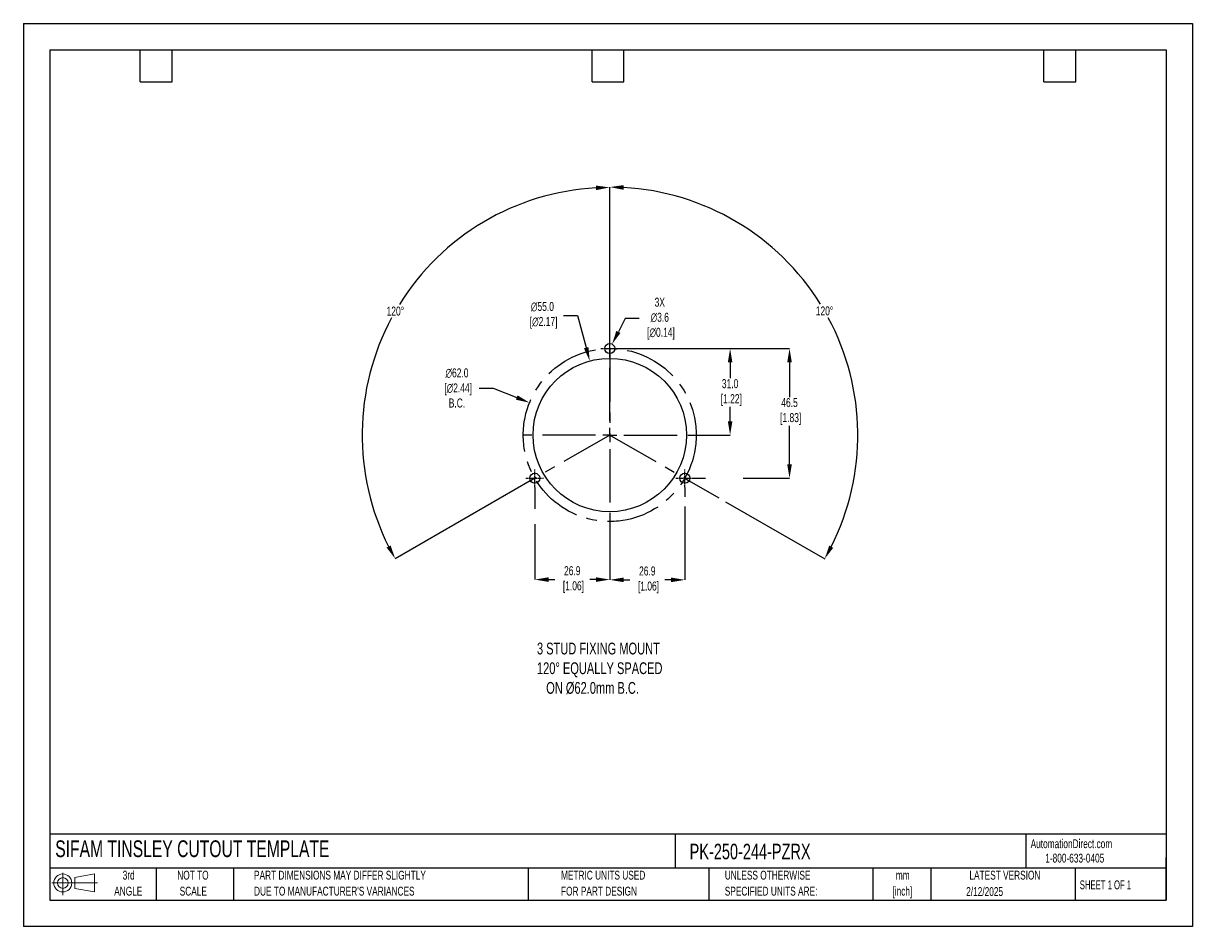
# Model space of a CAD drawing. Header units: millimetres. Extents: x 0 to 419, y 0 to 324.
import ezdxf

# ---------------------------------------------------------------- set-up
doc = ezdxf.new("R2010")
doc.units = ezdxf.units.MM
doc.header["$LTSCALE"] = 1.5
doc.header["$PDSIZE"] = -1
doc.linetypes.add('CENTERX2', pattern=[20.32, 12.7, -2.54, 2.54, -2.54])
for name, color, linetype in [('1', 7, 'Continuous'), ('CENTER', 40, 'CENTERX2'), ('SLD-DEFPOINTS', 7, 'Continuous')]:
    doc.layers.add(name, color=color, linetype=linetype)
doc.layers.add('DIMENSIONS', color=140, linetype='Continuous', lineweight=25)
doc.layers.add('TEXT', color=140, linetype='Continuous', lineweight=25)
doc.styles.add('SLDTEXTSTYLE0', font='TXT', dxfattribs={"width": 0.7})
doc.styles.add('SLDTEXTSTYLE1', font='TXT', dxfattribs={"width": 0.65})
doc.dimstyles.new('SLDDIMSTYLE0', dxfattribs={"dimtxt": 3.237012, "dimasz": 4.953, "dimexe": 0, "dimexo": 0.0625, "dimgap": 0.809253, "dimtad": 0, "dimtih": 1, "dimtoh": 1, "dimrnd": 1e-09, "dimzin": 12, "dimdsep": 46, "dimtxsty": 'SLDTEXTSTYLE0', "dimsah": 1, "dimcen": 0, "dimadec": 0, "dimazin": 3, "dimtfac": 1, "dimtofl": 0, "dimtmove": 0, "dimatfit": 3, "dimfxl": 0, "dimfrac": 2, "dimtolj": 1, "dimtzin": 12, "dimarcsym": 0})

# ---------------------------------------------------------------- blocks, each defined once
blk = doc.blocks.new('Block11')
at = {"color": 7, "linetype": 'Continuous', "lineweight": 18}
for p, q in [((0, 4.32), (16.31, 4.32)), ((3.88, 7.97), (3.88, 0)), ((8.22, 6.25), (15.26, 7.55)), ((8.22, 2.39), (8.22, 6.25)), ((15.26, 7.55), (15.26, 1.1)), ((8.22, 2.39), (15.26, 1.1))]:
    blk.add_line(p, q, dxfattribs=at)
for radius in [3.23, 1.93]:
    blk.add_circle((3.88, 4.32), radius, dxfattribs=at)
blk = doc.blocks.new('Block12')
at = {"layer": 'SLD-DEFPOINTS'}
blk.add_blockref('Block11', (0, 0), dxfattribs=at)
blk = doc.blocks.new('SW_NOTE_0_1')
at = {"layer": 'TEXT', "color": 0, "linetype": 'CENTERX2', "lineweight": 18, "char_height": 3.175, "attachment_point": 2, "style": 'SLDTEXTSTYLE0'}
for s, insert in [('mm', (4.27, 4.09)), ('[inch]', (4.14, -1.64))]:
    blk.add_mtext(s, dxfattribs=dict(at, insert=insert))
blk = doc.blocks.new('SW_NOTE_0_2')
at = {"layer": 'TEXT', "color": 0, "linetype": 'CENTERX2', "lineweight": 18, "char_height": 3.175, "attachment_point": 1, "style": 'SLDTEXTSTYLE0'}
for s, insert in [('UNLESS OTHERWISE', (0, 4.09)), ('SPECIFIED UNITS ARE:', (0, -1.64))]:
    blk.add_mtext(s, dxfattribs=dict(at, insert=insert))
blk = doc.blocks.new('SW_NOTE_0_3')
at = {"layer": 'TEXT', "color": 0, "linetype": 'CENTERX2', "lineweight": 18, "char_height": 3.175, "attachment_point": 1, "style": 'SLDTEXTSTYLE0'}
for s, insert in [('PART DIMENSIONS MAY DIFFER SLIGHTLY', (0, 4.09)), ("DUE TO MANUFACTURER'S VARIANCES", (0, -1.64))]:
    blk.add_mtext(s, dxfattribs=dict(at, insert=insert))
blk = doc.blocks.new('SW_NOTE_0_4')
at = {"layer": 'TEXT', "color": 0, "linetype": 'CENTERX2', "lineweight": 18, "char_height": 3.175, "attachment_point": 2, "style": 'SLDTEXTSTYLE0'}
for s, insert in [('NOT TO', (7.89, 4.09)), ('SCALE', (8.03, -1.64))]:
    blk.add_mtext(s, dxfattribs=dict(at, insert=insert))
blk = doc.blocks.new('SW_NOTE_0_5')
at = {"layer": 'TEXT', "color": 0, "linetype": 'CENTERX2', "lineweight": 18, "char_height": 3.175, "attachment_point": 2, "style": 'SLDTEXTSTYLE0'}
for s, insert in [('3rd', (3.47, 4.09)), ('ANGLE', (3.33, -1.64))]:
    blk.add_mtext(s, dxfattribs=dict(at, insert=insert))
blk = doc.blocks.new('SW_NOTE_0_6')
at = {"layer": 'TEXT', "color": 0, "linetype": 'CENTERX2', "lineweight": 18, "char_height": 3.175, "attachment_point": 1, "style": 'SLDTEXTSTYLE0'}
for s, insert in [('METRIC UNITS USED', (0, 4.09)), ('FOR PART DESIGN', (0, -1.64))]:
    blk.add_mtext(s, dxfattribs=dict(at, insert=insert))
blk = doc.blocks.new('SW_CENTERMARKSYMBOL_0')
at = {"layer": 'CENTER', "color": 0}
for p, q in [((0, 5.08), (0, 31.2)), ((-5.08, 0), (-31.2, 0)), ((0, 0), (-2.54, 0)), ((0, 0), (0, 2.54)), ((0, 0), (0, -2.54)), ((0, 0), (2.54, 0)), ((5.08, 0), (31.2, 0)), ((0, -5.08), (0, -31.2))]:
    blk.add_line(p, q, dxfattribs=at)
blk = doc.blocks.new('*D22')
at = {"layer": 'Defpoints', "color": 0}
for p in [(203.02, 202.8), (217.35, 149.7)]:
    blk.add_point(p, dxfattribs=at)
at = {"layer": 'DIMENSIONS', "color": 0, "lineweight": -2}
for p, q in [((193.65, 219.17), (198.61, 219.17)), ((198.61, 219.17), (201.73, 207.59))]:
    blk.add_line(p, q, dxfattribs=at)
at = {"layer": 'DIMENSIONS', "color": 0}
blk.add_solid([(202.53, 207.8), (200.93, 207.37), (203.02, 202.8)], dxfattribs=at)
at = {"layer": 'DIMENSIONS', "color": 0, "insert": (186.05, 219.17), "char_height": 3.237, "attachment_point": 5, "style": 'SLDTEXTSTYLE0'}
blk.add_mtext('\\A1;∅55.0\\P [∅2.17]', dxfattribs=at)
blk = doc.blocks.new('*D25')
at = {"layer": 'Defpoints', "color": 0}
for p in [(181.43, 187.85), (238.94, 164.66)]:
    blk.add_point(p, dxfattribs=at)
at = {"layer": 'DIMENSIONS', "color": 0, "lineweight": -2}
for p, q in [((163.4, 193.12), (168.36, 193.12)), ((168.36, 193.12), (176.84, 189.7))]:
    blk.add_line(p, q, dxfattribs=at)
at = {"layer": 'DIMENSIONS', "color": 0}
blk.add_solid([(177.15, 190.47), (176.53, 188.93), (181.43, 187.85)], dxfattribs=at)
at = {"layer": 'DIMENSIONS', "color": 0, "insert": (155.42, 193.12), "char_height": 3.237, "attachment_point": 5, "style": 'SLDTEXTSTYLE0'}
blk.add_mtext('\\A1;∅62.0\\P [∅2.44]\\PB.C.', dxfattribs=at)
blk = doc.blocks.new('*D26')
at = {"layer": 'Defpoints', "color": 0}
for p in [(210.19, 207.25), (240.28, 160.75), (274.62, 160.75)]:
    blk.add_point(p, dxfattribs=at)
at = {"layer": 'DIMENSIONS', "color": 0, "lineweight": -2}
for p, q in [((210.25, 207.25), (274.62, 207.25)), ((274.62, 202.3), (274.62, 189.85)), ((274.62, 165.71), (274.62, 179.6)), ((240.34, 160.75), (244.5, 160.75)), ((258, 160.75), (274.62, 160.75))]:
    blk.add_line(p, q, dxfattribs=at)
at = {"layer": 'DIMENSIONS', "color": 0}
for points in [[(273.8, 202.3), (275.45, 202.3), (274.62, 207.25)], [(273.8, 165.71), (275.45, 165.71), (274.62, 160.75)]]:
    blk.add_solid(points, dxfattribs=at)
at = {"layer": 'DIMENSIONS', "color": 0, "insert": (274.62, 184.72), "char_height": 3.237, "attachment_point": 5, "style": 'SLDTEXTSTYLE0'}
blk.add_mtext('\\A1;46.5\\P [1.83]', dxfattribs=at)
blk = doc.blocks.new('*D27')
at = {"layer": 'Defpoints', "color": 0}
for p in [(210.19, 207.25), (241.38, 176.25), (253.32, 176.25)]:
    blk.add_point(p, dxfattribs=at)
at = {"layer": 'DIMENSIONS', "color": 0, "lineweight": -2}
for p, q in [((210.25, 207.25), (248.45, 207.25)), ((251.49, 207.25), (253.32, 207.25)), ((253.32, 202.3), (253.32, 196.62)), ((253.32, 181.21), (253.32, 186.37)), ((241.44, 176.25), (253.32, 176.25))]:
    blk.add_line(p, q, dxfattribs=at)
at = {"layer": 'DIMENSIONS', "color": 0}
for points in [[(252.5, 202.3), (254.15, 202.3), (253.32, 207.25)], [(252.5, 181.21), (254.15, 181.21), (253.32, 176.25)]]:
    blk.add_solid(points, dxfattribs=at)
at = {"layer": 'DIMENSIONS', "color": 0, "insert": (253.32, 191.49), "char_height": 3.237, "attachment_point": 5, "style": 'SLDTEXTSTYLE0'}
blk.add_mtext('\\A1;31.0\\P [1.22]', dxfattribs=at)
blk = doc.blocks.new('*D31')
at = {"layer": 'Defpoints', "color": 0}
for p in [(153.14, 244.27), (210.19, 207.25), (210.19, 176.25), (210.19, 176.25), (181.73, 159.86)]:
    blk.add_point(p, dxfattribs=at)
at = {"layer": 'DIMENSIONS', "color": 0, "lineweight": -2}
for p, q in [((210.19, 207.32), (210.19, 265.03)), ((181.67, 159.82), (133.27, 131.93))]:
    blk.add_line(p, q, dxfattribs=at)
for start, end in [(93.1972, 148.1485), (151.7693, 206.7537)]:
    blk.add_arc((210.19, 176.25), 88.77, start, end, dxfattribs=at)
at = {"layer": 'DIMENSIONS', "color": 0}
for points in [[(205.21, 265.71), (205.26, 264.06), (210.19, 265.03)], [(131.64, 136.68), (130.19, 135.9), (133.27, 131.93)]]:
    blk.add_solid(points, dxfattribs=at)
at = {"layer": 'DIMENSIONS', "color": 0, "insert": (133.33, 220.67), "char_height": 3.237, "attachment_point": 5, "style": 'SLDTEXTSTYLE0'}
blk.add_mtext('\\A1;120°', dxfattribs=at)
blk = doc.blocks.new('*D32')
at = {"layer": 'Defpoints', "color": 0}
for p in [(210.19, 207.25), (297.74, 191.74), (210.19, 176.25), (210.19, 176.25), (238.64, 159.86)]:
    blk.add_point(p, dxfattribs=at)
at = {"layer": 'DIMENSIONS', "color": 0, "lineweight": -2}
for p, q in [((210.19, 207.32), (210.19, 265.16)), ((238.7, 159.82), (249.27, 153.74)), ((251.7, 152.33), (287.22, 131.87))]:
    blk.add_line(p, q, dxfattribs=at)
for start, end in [(31.8486, 86.8077), (333.2414, 28.2334)]:
    blk.add_arc((210.19, 176.25), 88.91, start, end, dxfattribs=at)
at = {"layer": 'DIMENSIONS', "color": 0}
for points in [[(215.11, 264.2), (215.16, 265.85), (210.19, 265.16)], [(290.3, 135.83), (288.85, 136.62), (287.22, 131.87)]]:
    blk.add_solid(points, dxfattribs=at)
at = {"layer": 'DIMENSIONS', "color": 0, "insert": (287.16, 220.74), "char_height": 3.237, "attachment_point": 5, "style": 'SLDTEXTSTYLE0'}
blk.add_mtext('\\A1;120°', dxfattribs=at)
blk = doc.blocks.new('*D33')
at = {"layer": 'Defpoints', "color": 0}
for p in [(209.36, 205.65), (211.01, 208.85)]:
    blk.add_point(p, dxfattribs=at)
at = {"layer": 'DIMENSIONS', "color": 0, "lineweight": -2}
for p, q in [((215.74, 218), (213.29, 213.25)), ((220.69, 218), (215.74, 218))]:
    blk.add_line(p, q, dxfattribs=at)
at = {"layer": 'DIMENSIONS', "color": 0}
blk.add_solid([(212.55, 213.63), (214.02, 212.87), (211.01, 208.85)], dxfattribs=at)
at = {"layer": 'DIMENSIONS', "color": 0, "insert": (228.11, 218), "char_height": 3.237, "attachment_point": 5, "style": 'SLDTEXTSTYLE0'}
blk.add_mtext('\\A1;3X\\P∅3.6\\P [∅0.14]', dxfattribs=at)
blk = doc.blocks.new('*D35')
at = {"layer": 'Defpoints', "color": 0}
for p in [(183.29, 157.56), (210.19, 145.06), (210.19, 124.43)]:
    blk.add_point(p, dxfattribs=at)
at = {"layer": 'DIMENSIONS', "color": 0, "lineweight": -2}
for p, q in [((183.29, 157.5), (183.29, 149.85)), ((183.29, 144.33), (183.29, 124.43)), ((210.19, 145), (210.19, 124.43)), ((188.24, 124.43), (190.45, 124.43)), ((205.23, 124.43), (203.02, 124.43))]:
    blk.add_line(p, q, dxfattribs=at)
at = {"layer": 'DIMENSIONS', "color": 0}
for points in [[(188.24, 125.26), (188.24, 123.61), (183.29, 124.43)], [(205.23, 125.26), (205.23, 123.61), (210.19, 124.43)]]:
    blk.add_solid(points, dxfattribs=at)
at = {"layer": 'DIMENSIONS', "color": 0, "insert": (196.74, 124.43), "char_height": 3.237, "attachment_point": 5, "style": 'SLDTEXTSTYLE0'}
blk.add_mtext('\\A1;26.9\\P [1.06]', dxfattribs=at)
blk = doc.blocks.new('*D36')
at = {"layer": 'Defpoints', "color": 0}
for p in [(237.09, 157.56), (210.19, 145.06), (210.19, 124.33)]:
    blk.add_point(p, dxfattribs=at)
at = {"layer": 'DIMENSIONS', "color": 0, "lineweight": -2}
for p, q in [((237.09, 157.5), (237.09, 154.09)), ((237.09, 150.67), (237.09, 124.33)), ((210.19, 145), (210.19, 124.33)), ((215.14, 124.33), (217.35, 124.33)), ((232.13, 124.33), (229.92, 124.33))]:
    blk.add_line(p, q, dxfattribs=at)
at = {"layer": 'DIMENSIONS', "color": 0}
for points in [[(215.14, 125.16), (215.14, 123.51), (210.19, 124.33)], [(232.13, 125.16), (232.13, 123.51), (237.09, 124.33)]]:
    blk.add_solid(points, dxfattribs=at)
at = {"layer": 'DIMENSIONS', "color": 0, "insert": (223.64, 124.33), "char_height": 3.237, "attachment_point": 5, "style": 'SLDTEXTSTYLE0'}
blk.add_mtext('\\A1;26.9\\P [1.06]', dxfattribs=at)

msp = doc.modelspace()

# ---------------------------------------------------------------- linework, layer by layer
at = {"color": 7, "linetype": 'Continuous'}
for p, q in [((0.004, 323.854), (0.004, 0.004)), ((0.004, 323.854), (419.104, 323.854)), ((419.104, 323.854), (419.104, 0.004)), ((419.104, 0.004), (0.004, 0.004))]:
    msp.add_line(p, q, dxfattribs=at)
at = {"layer": '1', "color": 1}
for centre, radius in [((210.185, 207.254), 1.8), ((210.185, 176.254), 27.5), ((183.285, 160.754), 1.8), ((237.085, 160.754), 1.8)]:
    msp.add_circle(centre, radius, dxfattribs=at)
at = {"layer": 'CENTER', "ltscale": 0.05}
for p, q in [((210.185, 204.064), (210.185, 210.444)), ((206.995, 207.254), (213.375, 207.254)), ((183.285, 157.564), (183.285, 163.944)), ((237.085, 157.564), (237.085, 163.944)), ((180.095, 160.754), (186.475, 160.754)), ((233.895, 160.754), (240.275, 160.754))]:
    msp.add_line(p, q, dxfattribs=at)
at = {"layer": 'CENTER'}
for p, q in [((210.185, 207.254), (210.185, 176.254)), ((210.185, 176.254), (181.726, 159.855)), ((210.185, 176.254), (238.645, 159.855))]:
    msp.add_line(p, q, dxfattribs=at)
msp.add_circle((210.185, 176.254), 31, dxfattribs=at)
at = {"layer": 'TEXT'}
for p, q in [((9.525, 314.325), (409.575, 314.325)), ((9.525, 314.325), (9.525, 9.525)), ((41.91, 302.895), (41.91, 314.325)), ((53.34, 302.895), (53.34, 314.325)), ((203.835, 302.895), (203.835, 314.325)), ((215.265, 302.895), (215.265, 314.325)), ((365.76, 302.895), (365.76, 314.325)), ((377.19, 302.895), (377.19, 314.325)), ((409.575, 314.325), (409.575, 9.525)), ((41.91, 302.895), (53.34, 302.895)), ((203.835, 302.895), (215.265, 302.895)), ((365.76, 302.895), (377.19, 302.895)), ((409.575, 33.189), (9.525, 33.189)), ((233.638, 33.189), (233.638, 20.955)), ((359.363, 33.189), (359.363, 20.955)), ((409.575, 9.525), (409.575, 24.765)), ((409.575, 20.955), (9.525, 20.955)), ((47.625, 20.955), (47.625, 9.525)), ((75.317, 20.955), (75.317, 9.525)), ((180.97, 20.955), (180.97, 9.525)), ((245.67, 20.955), (245.67, 9.525)), ((304.536, 20.955), (304.536, 9.525)), ((325.218, 20.955), (325.218, 9.525)), ((377.023, 20.955), (377.023, 9.525)), ((9.525, 9.525), (409.575, 9.525))]:
    msp.add_line(p, q, dxfattribs=at)

# ---------------------------------------------------------------- block references
at = {"layer": 'CENTER'}
msp.add_blockref('SW_CENTERMARKSYMBOL_0', (210.185, 176.254), dxfattribs=at)
at = {"layer": 'SLD-DEFPOINTS'}
msp.add_blockref('Block12', (10.257, 11.331), dxfattribs=at)
at = {"layer": 'TEXT', "linetype": 'CENTERX2', "lineweight": 18}
for name, p in [('SW_NOTE_0_5', (34.271, 15.953)), ('SW_NOTE_0_4', (52.886, 15.953)), ('SW_NOTE_0_3', (82.679, 15.953)), ('SW_NOTE_0_6', (192.718, 15.953)), ('SW_NOTE_0_2', (251.412, 15.953)), ('SW_NOTE_0_1', (310.929, 15.949))]:
    msp.add_blockref(name, p, dxfattribs=at)

# ---------------------------------------------------------------- texts
at = {"layer": 'DIMENSIONS', "insert": (184.096, 101.825), "char_height": 4.23333, "attachment_point": 1, "style": 'SLDTEXTSTYLE0'}
msp.add_mtext_dynamic_manual_height_columns('3 STUD FIXING MOUNT\\P120%%D EQUALLY SPACED\\P   ON %%C62.0mm B.C.', width=99.50754, gutter_width=21.167, heights=[0], dxfattribs=at)
at = {"layer": 'TEXT', "linetype": 'CENTERX2', "lineweight": 25, "attachment_point": 1, "style": 'SLDTEXTSTYLE0'}
for s, insert, char_height in [('SIFAM TINSLEY CUTOUT TEMPLATE', (11.42, 30.931), 6), ('PK-250-244-PZRX', (238.812, 29.714), 5.55625)]:
    msp.add_mtext(s, dxfattribs=dict(at, insert=insert, char_height=char_height))
at = {"layer": 'TEXT', "linetype": 'CENTERX2', "lineweight": 18, "char_height": 3.175}
for s, insert, attachment_point, style in [('AutomationDirect.com', (361.042, 31.315), 1, 'SLDTEXTSTYLE0'), ('1-800-633-0405', (366.287, 26.156), 1, 'SLDTEXTSTYLE0'), ('LATEST VERSION', (351.828, 20.046), 2, 'SLDTEXTSTYLE0'), ('2/12/2025', (344.552, 14.161), 2, 'SLDTEXTSTYLE0'), ('SHEET 1 OF 1', (378.662, 16.577), 1, 'SLDTEXTSTYLE1')]:
    msp.add_mtext(s, dxfattribs=dict(at, insert=insert, attachment_point=attachment_point, style=style))

# ---------------------------------------------------------------- dimensions: what is measured, and where the dimension line sits
at = {"layer": 'DIMENSIONS'}
for base, line1, picture, middle in [((153.144, 244.273), ((210.185, 176.254), (181.726, 159.855)), '*D31', (133.326, 220.673)), ((297.735, 191.743), ((210.185, 176.254), (238.645, 159.855)), '*D32', (287.164, 220.742))]:
    dim = msp.add_angular_dim_2l(base=base, line1=line1, line2=((210.185, 207.254), (210.185, 176.254)), dimstyle='SLDDIMSTYLE0', dxfattribs=at)
    dim.commit()
    dim.dimension.update_dxf_attribs({"geometry": picture, "text_midpoint": middle})
for p1, p2, text, picture, middle in [((217.349, 149.703), (203.021, 202.804), '<>\\P[]', '*D22', (186.046, 219.168)), ((238.936, 164.66), (181.435, 187.847), '<>\\P[]\\PB.C.', '*D25', (155.42, 193.121))]:
    dim = msp.add_diameter_dim_2p(p1=p1, p2=p2, text=text, dimstyle='SLDDIMSTYLE0', override={"dimdec": 1, "dimzin": 4}, dxfattribs=at)
    dim.commit()
    dim.dimension.update_dxf_attribs({"geometry": picture, "text_midpoint": middle, "dimtype": 163})
dim = msp.add_diameter_dim_2p(p1=(209.359, 205.655), p2=(211.012, 208.853), text='3X\\P<>\\P[]', dimstyle='SLDDIMSTYLE0', dxfattribs=at)
dim.commit()
dim.dimension.update_dxf_attribs({"geometry": '*D33', "text_midpoint": (228.112, 218.002), "dimtype": 163})
dim = msp.add_linear_dim(base=(274.624, 160.754), p1=(210.185, 207.254), p2=(240.275, 160.754), angle=90, text='<>\\P[]', dimstyle='SLDDIMSTYLE0', dxfattribs=at)
dim.commit()
dim.dimension.update_dxf_attribs({"geometry": '*D26', "text_midpoint": (274.624, 184.724), "dimtype": 160})
dim = msp.add_linear_dim(base=(253.322, 176.254), p1=(210.185, 207.254), p2=(241.381, 176.254), angle=90, text='<>\\P[]', dimstyle='SLDDIMSTYLE0', override={"dimdec": 1, "dimzin": 4}, dxfattribs=at)
dim.commit()
dim.dimension.update_dxf_attribs({"geometry": '*D27', "text_midpoint": (253.322, 191.493), "dimtype": 160})
for base, p1, picture, middle in [((210.185, 124.432), (183.285, 157.564), '*D35', (196.735, 124.432)), ((210.185, 124.333), (237.085, 157.564), '*D36', (223.635, 124.333))]:
    dim = msp.add_linear_dim(base=base, p1=p1, p2=(210.185, 145.058), text='<>\\P[]', dimstyle='SLDDIMSTYLE0', dxfattribs=at)
    dim.commit()
    dim.dimension.update_dxf_attribs({"geometry": picture, "text_midpoint": middle})

doc.saveas('drawing.dxf')
